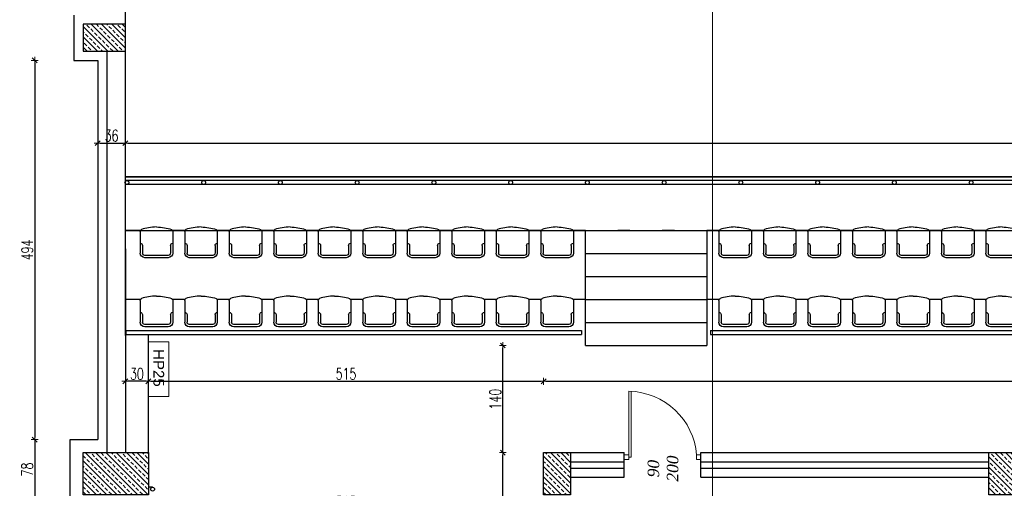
# Model space of a CAD drawing. Header units: millimetres. Extents: x 0 to 111311, y -48878 to -25280.
# Tile 236 of 244: x 105880 to 107163, y -27817 to -27207. Entities that reach past the tile are written whole.
import ezdxf

# ---------------------------------------------------------------- set-up
doc = ezdxf.new("R2010")
doc.units = ezdxf.units.MM
doc.layers.get('Defpoints').update_dxf_attribs({"color": 30})
for name, color, linetype, lineweight in [('HYDRANT', 1, 'Continuous', 13), ('J opisy', 7, 'Continuous', 9), ('J stolarka_okna', 144, 'Continuous', 0), ('J wymiary', 1, 'Continuous', 9), ('OPIS', 7, 'Continuous', 5), ('sciany', 252, 'Continuous', 30)]:
    doc.layers.add(name, color=color, linetype=linetype, lineweight=lineweight)
doc.styles.add('ADESK2', font='simplex', dxfattribs={"width": 0.7})
doc.styles.add('ARIALCE', font='arial.ttf')
doc.styles.get("Standard").update_dxf_attribs({"font": 'arial.ttf'})
doc.dimstyles.new('1-100', dxfattribs={"dimscale": 1.5, "dimtxt": 10, "dimasz": 2, "dimexe": 1, "dimexo": 1, "dimgap": 1.5, "dimtad": 1, "dimdec": 0, "dimrnd": 0.5, "dimdsep": 46, "dimtxsty": 'ADESK2', "dimblk": 'wymiar', "dimcen": -1, "dimdle": 5, "dimse1": 1, "dimse2": 1, "dimclrd": 256, "dimclre": 256, "dimclrt": 256, "dimadec": 0, "dimazin": 0, "dimtfac": 1, "dimtdec": 0, "dimtix": 1, "dimtmove": 0, "dimatfit": 3, "dimfxl": 20, "dimfxlon": 1, "dimtolj": 1, "dimtzin": 0, "dimarcsym": 0})
pattern_1 = [(135, (39696.796, -3543.057), (-6.7351921, -6.7351921), []), (135, (39696.796, -3536.322), (-6.7351921, -6.7351921), [4.7625, -2.38125])]

# ---------------------------------------------------------------- blocks, each defined once
blk = doc.blocks.new('A$C30343ADD')
for p, q in [((0, 39.2), (0, 11)), ((42.5, 39.2), (42.5, 11)), ((0, 23.8), (0, 23.8)), ((3, 20.8), (3, 11)), ((39.5, 20.8), (39.5, 11)), ((42.5, 23.8), (42.5, 23.8)), ((6, 8), (36.5, 8)), ((6, 5), (36.5, 5))]:
    blk.add_line(p, q)
for centre, radius, start, end in [((3, 39.2), 3, 117.8299, 180), ((39.5, 39.2), 3, 0, 62.1701), ((0, 20.8), 3, 0, 90), ((42.5, 20.8), 3, 90, 180), ((6, 11), 6, 180, 270), ((6, 11), 3, 180, 270), ((36.5, 11), 3, 270, 0), ((36.5, 11), 6, 270, 0)]:
    blk.add_arc(centre, radius, start, end)
for points in [[(21.2, 45), (14.3, 45), (7.3, 43.4), (1.6, 41.9)], [(21.2, 45), (28.2, 45), (35.2, 43.4), (40.9, 41.9)]]:
    blk.add_open_spline(points, degree=3)
blk = doc.blocks.new('A$C46F5339C')
at = {"color": 7}
for p, q in [((4605, 220), (0, 220)), ((4605, 215), (0, 215)), ((4605, 210), (0, 210)), ((0, 150), (4605.5, 150)), ((20, 150), (0.5, 150)), ((78, 150), (62, 150)), ((136, 150), (120, 150)), ((194, 150), (178, 150)), ((252, 150), (236, 150)), ((310, 150), (294, 150)), ((368, 150), (352, 150)), ((426, 150), (410, 150)), ((484, 150), (468, 150)), ((542, 150), (526, 150)), ((542, 150), (529, 150)), ((600, 150), (584, 150)), ((600, 150), (584, 150)), ((600, 0), (600, 150)), ((600, 150), (758, 150)), ((658, 150), (642, 150)), ((716, 150), (700, 150)), ((774, 150), (758, 150)), ((758, 150), (758, 0)), ((832, 150), (816, 150)), ((890, 150), (874, 150)), ((948, 150), (932, 150)), ((1006, 150), (990, 150)), ((1064, 150), (1048, 150)), ((1122, 150), (1106, 150)), ((1122, 150), (1109, 150)), ((600, 120), (758, 120)), ((600, 90), (758, 90)), ((20, 60), (0.5, 60)), ((78, 60), (62, 60)), ((136, 60), (120, 60)), ((194, 60), (178, 60)), ((252, 60), (236, 60)), ((310, 60), (294, 60)), ((368, 60), (352, 60)), ((426, 60), (410, 60)), ((484, 60), (468, 60)), ((542, 60), (526, 60)), ((542, 60), (529, 60)), ((600, 60), (584, 60)), ((600, 60), (584, 60)), ((600, 60), (758, 60)), ((774, 60), (758, 60)), ((832, 60), (816, 60)), ((890, 60), (874, 60)), ((948, 60), (932, 60)), ((1006, 60), (990, 60)), ((1064, 60), (1048, 60)), ((1122, 60), (1106, 60)), ((1122, 60), (1109, 60)), ((600, 30), (758, 30)), ((1, 19.5), (595, 19.5)), ((1, 19.5), (1, 14.5)), ((1, 14.5), (595, 14.5)), ((595, 19.5), (595, 14.5)), ((763, 19.5), (1755, 19.5)), ((763, 19.5), (763, 14.5)), ((763, 14.5), (1755, 14.5)), ((600, 0), (758, 0))]:
    blk.add_line(p, q, dxfattribs=at)
for centre in [(2.5, 212.5), (102.5, 212.5), (202.5, 212.5), (302.5, 212.5), (402.5, 212.5), (502.5, 212.5), (602.5, 212.5), (702.5, 212.5), (802.5, 212.5), (902.5, 212.5), (1002.5, 212.5), (1102.5, 212.5)]:
    blk.add_circle(centre, 2.5, dxfattribs=at)
at = {"color": 7, "xscale": -1}
for p in [(62.3, 109.5), (120.3, 109.5), (178.3, 109.5), (236.3, 109.5), (294.3, 109.5), (352.3, 109.5), (410.3, 109.5), (468.3, 109.5), (526.3, 109.5), (584.3, 109.5), (584.3, 109.5), (816.3, 109.5), (874.3, 109.5), (932.3, 109.5), (990.3, 109.5), (1048.3, 109.5), (1106.3, 109.5), (1164.3, 109.5), (62.3, 19.5), (120.3, 19.5), (178.3, 19.5), (236.3, 19.5), (294.3, 19.5), (352.3, 19.5), (410.3, 19.5), (468.3, 19.5), (526.3, 19.5), (584.3, 19.5), (584.3, 19.5), (816.3, 19.5), (874.3, 19.5), (932.3, 19.5), (990.3, 19.5), (1048.3, 19.5), (1106.3, 19.5), (1164.3, 19.5)]:
    blk.add_blockref('A$C30343ADD', p, dxfattribs=at)
blk = doc.blocks.new('wymiar')
for p, q in [((1.5, 0), (-1.5, 0)), ((1.06, 1.06), (-1.06, -1.06)), ((0, 1.5), (0, -1.5))]:
    blk.add_line(p, q)
blk = doc.blocks.new('*D1726')
at = {"layer": 'Defpoints', "color": 0, "ltscale": 4}
for p in [(105950.9, -27259.8), (105899.8, -27753.9), (105950.9, -27753.9)]:
    blk.add_point(p, dxfattribs=at)
at = {"layer": 'J wymiary', "lineweight": -2}
blk.add_line((105899.8, -27262.8), (105899.8, -27750.9), dxfattribs=at)
at = {"layer": 'J wymiary', "lineweight": -2, "ltscale": 4, "xscale": 3, "yscale": 3, "zscale": 3}
for p, rotation in [((105899.8, -27259.8), 90), ((105899.8, -27753.9), 270)]:
    blk.add_blockref('wymiar', p, dxfattribs=dict(at, rotation=rotation))
at = {"layer": 'J wymiary', "ltscale": 4, "insert": (105890, -27506.8), "char_height": 15, "attachment_point": 5, "rotation": 90, "style": 'ADESK2'}
blk.add_mtext('\\A1;494', dxfattribs=at)
blk = doc.blocks.new('*D1727')
at = {"layer": 'Defpoints', "color": 0, "ltscale": 4}
for p in [(105950.9, -27753.9), (105899.8, -27831.8), (105955.6, -27831.8)]:
    blk.add_point(p, dxfattribs=at)
at = {"layer": 'J wymiary', "lineweight": -2}
blk.add_line((105899.8, -27756.9), (105899.8, -27828.8), dxfattribs=at)
at = {"layer": 'J wymiary', "lineweight": -2, "ltscale": 4, "xscale": 3, "yscale": 3, "zscale": 3}
for p, rotation in [((105899.8, -27753.9), 90), ((105899.8, -27831.8), 270)]:
    blk.add_blockref('wymiar', p, dxfattribs=dict(at, rotation=rotation))
at = {"layer": 'J wymiary', "ltscale": 4, "insert": (105890, -27792.8), "char_height": 15, "attachment_point": 5, "rotation": 90, "style": 'ADESK2'}
blk.add_mtext('\\A1;78', dxfattribs=at)
blk = doc.blocks.new('*D1733')
at = {"layer": 'Defpoints', "color": 0, "ltscale": 4}
for p in [(106017.9, -27309.5), (105981.9, -27341.1), (106017.9, -27367.6)]:
    blk.add_point(p, dxfattribs=at)
at = {"layer": 'J wymiary', "lineweight": -2}
blk.add_line((105984.9, -27367.6), (106014.9, -27367.6), dxfattribs=at)
at = {"layer": 'J wymiary', "lineweight": -2, "ltscale": 4, "xscale": 3, "yscale": 3, "zscale": 3, "rotation": 180}
blk.add_blockref('wymiar', (105981.9, -27367.6), dxfattribs=at)
at = {"layer": 'J wymiary', "lineweight": -2, "ltscale": 4, "xscale": 3, "yscale": 3, "zscale": 3}
blk.add_blockref('wymiar', (106017.9, -27367.6), dxfattribs=at)
at = {"layer": 'J wymiary', "ltscale": 4, "insert": (105999.9, -27357.8), "char_height": 15, "attachment_point": 5, "style": 'ADESK2'}
blk.add_mtext('\\A1;36', dxfattribs=at)
blk = doc.blocks.new('*D1734')
at = {"layer": 'Defpoints', "color": 0, "ltscale": 4}
for p in [(110622.9, -27254.4), (106017.9, -27309.5), (110622.9, -27367.6)]:
    blk.add_point(p, dxfattribs=at)
at = {"layer": 'J wymiary', "lineweight": -2}
blk.add_line((106020.9, -27367.6), (110619.9, -27367.6), dxfattribs=at)
at = {"layer": 'J wymiary', "lineweight": -2, "ltscale": 4, "xscale": 3, "yscale": 3, "zscale": 3, "rotation": 180}
blk.add_blockref('wymiar', (106017.9, -27367.6), dxfattribs=at)
at = {"layer": 'J wymiary', "lineweight": -2, "ltscale": 4, "xscale": 3, "yscale": 3, "zscale": 3}
blk.add_blockref('wymiar', (110622.9, -27367.6), dxfattribs=at)
at = {"layer": 'J wymiary', "ltscale": 4, "insert": (108320.4, -27357.8), "char_height": 15, "attachment_point": 5, "style": 'ADESK2'}
blk.add_mtext('\\A1;4605', dxfattribs=at)
blk = doc.blocks.new('*D1743')
at = {"layer": 'Defpoints', "color": 0, "ltscale": 4}
for p in [(106509.7, -27770.8), (106584.3, -27770.8), (106541, -28060.3)]:
    blk.add_point(p, dxfattribs=at)
at = {"layer": 'J wymiary', "lineweight": -2}
blk.add_line((106509.7, -28057.3), (106509.7, -27773.8), dxfattribs=at)
at = {"layer": 'J wymiary', "lineweight": -2, "ltscale": 4, "xscale": 3, "yscale": 3, "zscale": 3}
for p, rotation in [((106509.7, -27770.8), 90), ((106509.7, -28060.3), 270)]:
    blk.add_blockref('wymiar', p, dxfattribs=dict(at, rotation=rotation))
at = {"layer": 'J wymiary', "ltscale": 4, "insert": (106500, -27915.6), "char_height": 15, "attachment_point": 5, "rotation": 90, "style": 'ADESK2'}
blk.add_mtext('\\A1;290', dxfattribs=at)
blk = doc.blocks.new('*D1744')
at = {"layer": 'Defpoints', "color": 0, "ltscale": 4}
for p in [(106509.7, -27631.3), (106638.1, -27631.3), (106584.3, -27770.8)]:
    blk.add_point(p, dxfattribs=at)
at = {"layer": 'J wymiary', "lineweight": -2}
blk.add_line((106509.7, -27767.8), (106509.7, -27634.3), dxfattribs=at)
at = {"layer": 'J wymiary', "lineweight": -2, "ltscale": 4, "xscale": 3, "yscale": 3, "zscale": 3}
for p, rotation in [((106509.7, -27631.3), 90), ((106509.7, -27770.8), 270)]:
    blk.add_blockref('wymiar', p, dxfattribs=dict(at, rotation=rotation))
at = {"layer": 'J wymiary', "ltscale": 4, "insert": (106500, -27701.1), "char_height": 15, "attachment_point": 5, "rotation": 90, "style": 'ADESK2'}
blk.add_mtext('\\A1;140', dxfattribs=at)
blk = doc.blocks.new('*D1745')
at = {"layer": 'Defpoints', "color": 0, "ltscale": 4}
for p in [(106047.9, -27770.8), (106562.9, -27770.8), (106562.9, -27844.8)]:
    blk.add_point(p, dxfattribs=at)
at = {"layer": 'J wymiary', "lineweight": -2}
blk.add_line((106050.9, -27844.8), (106559.9, -27844.8), dxfattribs=at)
at = {"layer": 'J wymiary', "lineweight": -2, "ltscale": 4, "xscale": 3, "yscale": 3, "zscale": 3, "rotation": 180}
blk.add_blockref('wymiar', (106047.9, -27844.8), dxfattribs=at)
at = {"layer": 'J wymiary', "lineweight": -2, "ltscale": 4, "xscale": 3, "yscale": 3, "zscale": 3}
blk.add_blockref('wymiar', (106562.9, -27844.8), dxfattribs=at)
at = {"layer": 'J wymiary', "ltscale": 4, "insert": (106305.4, -27835), "char_height": 15, "attachment_point": 5, "style": 'ADESK2'}
blk.add_mtext('\\A1;515', dxfattribs=at)
blk = doc.blocks.new('*D1746')
at = {"layer": 'Defpoints', "color": 0, "ltscale": 4}
for p in [(106017.9, -27677.9), (106017.9, -27770.8), (106047.9, -27770.8)]:
    blk.add_point(p, dxfattribs=at)
at = {"layer": 'J wymiary', "lineweight": -2}
blk.add_line((106044.9, -27677.9), (106020.9, -27677.9), dxfattribs=at)
at = {"layer": 'J wymiary', "lineweight": -2, "ltscale": 4, "xscale": 3, "yscale": 3, "zscale": 3, "rotation": 180}
blk.add_blockref('wymiar', (106017.9, -27677.9), dxfattribs=at)
at = {"layer": 'J wymiary', "lineweight": -2, "ltscale": 4, "xscale": 3, "yscale": 3, "zscale": 3}
blk.add_blockref('wymiar', (106047.9, -27677.9), dxfattribs=at)
at = {"layer": 'J wymiary', "ltscale": 4, "insert": (106032.9, -27668.2), "char_height": 15, "attachment_point": 5, "style": 'ADESK2'}
blk.add_mtext('\\A1;30', dxfattribs=at)
blk = doc.blocks.new('*D1778')
at = {"layer": 'Defpoints', "color": 0, "ltscale": 4}
for p in [(106562.9, -27677.9), (106047.9, -27770.8), (106562.9, -27770.8)]:
    blk.add_point(p, dxfattribs=at)
at = {"layer": 'J wymiary', "lineweight": -2}
blk.add_line((106050.9, -27677.9), (106559.9, -27677.9), dxfattribs=at)
at = {"layer": 'J wymiary', "lineweight": -2, "ltscale": 4, "xscale": 3, "yscale": 3, "zscale": 3, "rotation": 180}
blk.add_blockref('wymiar', (106047.9, -27677.9), dxfattribs=at)
at = {"layer": 'J wymiary', "lineweight": -2, "ltscale": 4, "xscale": 3, "yscale": 3, "zscale": 3}
blk.add_blockref('wymiar', (106562.9, -27677.9), dxfattribs=at)
at = {"layer": 'J wymiary', "ltscale": 4, "insert": (106305.4, -27668.2), "char_height": 15, "attachment_point": 5, "style": 'ADESK2'}
blk.add_mtext('\\A1;515', dxfattribs=at)
blk = doc.blocks.new('*D1779')
at = {"layer": 'Defpoints', "color": 0, "ltscale": 4}
for p in [(109752.9, -27677.9), (106562.9, -27770.8), (109752.9, -27770.8)]:
    blk.add_point(p, dxfattribs=at)
at = {"layer": 'J wymiary', "lineweight": -2}
blk.add_line((106565.9, -27677.9), (109749.9, -27677.9), dxfattribs=at)
at = {"layer": 'J wymiary', "lineweight": -2, "ltscale": 4, "xscale": 3, "yscale": 3, "zscale": 3, "rotation": 180}
blk.add_blockref('wymiar', (106562.9, -27677.9), dxfattribs=at)
at = {"layer": 'J wymiary', "lineweight": -2, "ltscale": 4, "xscale": 3, "yscale": 3, "zscale": 3}
blk.add_blockref('wymiar', (109752.9, -27677.9), dxfattribs=at)
at = {"layer": 'J wymiary', "ltscale": 4, "insert": (108157.9, -27668.2), "char_height": 15, "attachment_point": 5, "style": 'ADESK2'}
blk.add_mtext('\\A1;3190', dxfattribs=at)

msp = doc.modelspace()

# ---------------------------------------------------------------- hatches: boundary and pattern name
at = {"layer": 'J opisy'}
h = msp.add_hatch(dxfattribs=at)
h.set_pattern_fill('ANSI33', color=256, scale=1.5, angle=90, style=0)
h.set_pattern_definition(pattern_1)
h.paths.add_polyline_path([(105990.417, -27230.32), (105990.417, -27247.82), (106017.917, -27247.82), (106017.917, -27230.32)])
h.paths.add_polyline_path([(106017.917, -27230.32), (106017.917, -27212.82), (105990.417, -27212.82), (105990.417, -27230.32)])
h.paths.add_polyline_path([(105990.417, -27230.32), (105990.417, -27212.82), (105962.917, -27212.82), (105962.917, -27230.32)])
h.paths.add_polyline_path([(105990.417, -27247.82), (105990.417, -27230.32), (105962.917, -27230.32), (105962.917, -27247.82)])
h = msp.add_hatch(dxfattribs=at)
h.set_pattern_fill('ANSI33', color=256, scale=1.5, angle=90, style=0)
h.set_pattern_definition(pattern_1)
h.paths.add_polyline_path([(105962.917, -27770.82), (106012.917, -27770.82), (106012.917, -27825.82), (106006.918, -27825.82), (105962.917, -27825.82)])
h.paths.add_polyline_path([(106030.417, -27798.32), (106012.917, -27798.32), (106012.917, -27770.82), (106030.417, -27770.82)])
h.paths.add_polyline_path([(106030.417, -27770.82), (106047.917, -27770.82), (106047.917, -27798.32), (106030.417, -27798.32)])
h.paths.add_polyline_path([(106030.417, -27798.32), (106047.917, -27798.32), (106047.917, -27825.82), (106030.417, -27825.82)])
h.paths.add_polyline_path([(106012.917, -27798.32), (106030.417, -27798.32), (106030.417, -27825.82), (106012.917, -27825.82)])
h = msp.add_hatch(dxfattribs=at)
h.set_pattern_fill('ANSI33', color=256, scale=1.5, angle=90, style=0)
h.set_pattern_definition(pattern_1)
h.paths.add_polyline_path([(106580.417, -27798.32), (106562.917, -27798.32), (106562.917, -27770.82), (106580.417, -27770.82)])
h.paths.add_polyline_path([(106580.417, -27770.82), (106597.917, -27770.82), (106597.917, -27798.32), (106580.417, -27798.32)])
h.paths.add_polyline_path([(106580.417, -27798.32), (106597.917, -27798.32), (106597.917, -27825.82), (106580.417, -27825.82)])
h.paths.add_polyline_path([(106562.917, -27798.32), (106580.417, -27798.32), (106580.417, -27825.82), (106562.917, -27825.82)])
h = msp.add_hatch(dxfattribs=at)
h.set_pattern_fill('ANSI33', color=256, scale=1.5, angle=90, style=0)
h.set_pattern_definition(pattern_1)
h.paths.add_polyline_path([(107160.417, -27798.32), (107142.917, -27798.32), (107142.917, -27770.82), (107160.417, -27770.82)])
h.paths.add_polyline_path([(107160.417, -27770.82), (107177.917, -27770.82), (107177.917, -27798.32), (107160.417, -27798.32)])
h.paths.add_polyline_path([(107160.417, -27798.32), (107177.917, -27798.32), (107177.917, -27825.82), (107160.417, -27825.82)])
h.paths.add_polyline_path([(107142.917, -27798.32), (107160.417, -27798.32), (107160.417, -27825.82), (107142.917, -27825.82)])

# ---------------------------------------------------------------- linework, layer by layer
for p, q in [((106017.917, -27770.82), (106047.917, -27770.82)), ((106053.417, -27815.82), (106047.917, -27815.82))]:
    msp.add_line(p, q)
at = {"lineweight": 13}
for p, q in [((106667.917, -27779.788), (106667.917, -27773.851)), ((106767.917, -27779.788), (106767.917, -27773.851))]:
    msp.add_line(p, q, dxfattribs=at)
msp.add_circle((106053.417, -27818.32), 2.5)
at = {"layer": 'HYDRANT', "color": 10}
msp.add_lwpolyline([(106074.642, -27697.613), (106074.642, -27626.411), (106047.917, -27626.411), (106047.917, -27697.613)], close=True, dxfattribs=at)
at = {"layer": 'J opisy'}
msp.add_line((106717.917, -27759.419), (106717.917, -27816.2), dxfattribs=at)
at = {"layer": 'J stolarka_okna', "linetype": 'Continuous', "lineweight": 9}
for p, q in [((106673.855, -27776.82), (106673.855, -27690.72)), ((106676.823, -27776.82), (106676.823, -27690.771)), ((106673.855, -27773.851), (106667.917, -27773.851)), ((106673.855, -27779.788), (106673.855, -27773.851)), ((106761.98, -27779.788), (106761.98, -27773.851)), ((106761.98, -27773.851), (106767.917, -27773.851)), ((106667.917, -27779.788), (106673.855, -27779.788)), ((106676.813, -27776.82), (106673.844, -27776.82)), ((106767.917, -27779.788), (106761.98, -27779.788))]:
    msp.add_line(p, q, dxfattribs=at)
msp.add_ellipse((106673.844, -27776.82), major_axis=(81.968, -33.985), ratio=0.96547171, start_param=0.44009781, end_param=1.95155564, dxfattribs=at)
at = {"layer": 'OPIS'}
msp.add_line((106782.805, -26995.279), (106782.805, -28537.748), dxfattribs=at)
at = {"layer": 'sciany'}
for p, q in [((106017.917, -27481.32), (106017.917, -27195.32)), ((105950.917, -27200.82), (105950.917, -27259.82)), ((105993.917, -27212.82), (105962.917, -27212.82)), ((105962.917, -27212.82), (105962.917, -27247.82)), ((105962.917, -27247.82), (105993.917, -27247.82)), ((105993.917, -27247.82), (105993.917, -27247.82)), ((105993.917, -27247.82), (105993.917, -27770.82)), ((105950.917, -27259.82), (105981.917, -27259.82)), ((105981.917, -27259.82), (105981.917, -27753.869)), ((106017.917, -27618.32), (106017.917, -27411.32)), ((106017.917, -27411.32), (110622.917, -27411.32)), ((106017.917, -27505.32), (106017.917, -27770.82)), ((106047.917, -27770.82), (106047.917, -27616.82)), ((105945.917, -27753.869), (105981.917, -27753.869)), ((105945.917, -27831.82), (105945.917, -27753.869)), ((106562.917, -27770.82), (106667.917, -27770.82)), ((106667.917, -27802.82), (106667.917, -27770.82)), ((106767.917, -27770.82), (107142.917, -27770.82)), ((106767.917, -27802.82), (106767.917, -27770.82)), ((106597.917, -27782.82), (106667.917, -27782.82)), ((106767.917, -27782.82), (107142.917, -27782.82)), ((106597.917, -27790.82), (106667.917, -27790.82)), ((106767.917, -27790.82), (107142.917, -27790.82)), ((106597.917, -27802.82), (106667.917, -27802.82)), ((106767.917, -27802.82), (107142.917, -27802.82))]:
    msp.add_line(p, q, dxfattribs=at)
for points in [[(105962.917, -27212.82), (105962.917, -27247.82), (106017.917, -27247.82), (106017.917, -27212.82)], [(105962.917, -27212.82), (105962.917, -27247.82), (106017.917, -27247.82), (106017.917, -27212.82)], [(106047.917, -27825.82), (105962.917, -27825.82), (105962.917, -27770.82), (106047.917, -27770.82)], [(106597.917, -27825.82), (106562.917, -27825.82), (106562.917, -27770.82), (106597.917, -27770.82)], [(107177.917, -27825.82), (107142.917, -27825.82), (107142.917, -27770.82), (107177.917, -27770.82)]]:
    msp.add_lwpolyline(points, close=True, dxfattribs=at)

# ---------------------------------------------------------------- block references
msp.add_blockref('A$C46F5339C', (106017.417, -27631.32))

# ---------------------------------------------------------------- texts
at = {"layer": 'HYDRANT', "color": 10, "insert": (106061.324, -27660.469), "char_height": 14, "width": 184.04342, "attachment_point": 5, "rotation": 270, "style": 'ARIALCE'}
msp.add_mtext('{\\fArial|b0|i0|c238|p34;HP25}', dxfattribs=at)

# ---------------------------------------------------------------- dimensions: what is measured, and where the dimension line sits
at = {"layer": 'J wymiary'}
for base, p1, p2, picture, middle in [((105899.793, -27753.869), (105950.917, -27259.82), (105950.917, -27753.869), '*D1726', (105890.043, -27506.844)), ((106509.72862, -27631.31961), (106584.28795, -27770.81962), (106638.10471, -27631.31961), '*D1744', (106499.97862, -27701.06961)), ((105899.793, -27831.82), (105950.917, -27753.869), (105955.585, -27831.82), '*D1727', (105890.043, -27792.844)), ((106509.72862, -27770.81962), (106541.02864, -28060.31956), (106584.28795, -27770.81962), '*D1743', (106499.97862, -27915.56959))]:
    dim = msp.add_linear_dim(base=base, p1=p1, p2=p2, angle=90, dimstyle='1-100', override={"dimblk": 'wymiar'}, dxfattribs=at)
    dim.commit()
    dim.dimension.update_dxf_attribs({"geometry": picture, "text_midpoint": middle})
for base, p1, p2, picture, middle in [((110622.917, -27367.587), (106017.917, -27309.549), (110622.917, -27254.391), '*D1734', (108320.417, -27357.837)), ((106017.917, -27367.587), (105981.917, -27341.08), (106017.917, -27309.549), '*D1733', (105999.917, -27357.837)), ((106017.917, -27677.919), (106047.917, -27770.82), (106017.917, -27770.82), '*D1746', (106032.917, -27668.169)), ((106562.917, -27677.919), (106047.917, -27770.82), (106562.917, -27770.82), '*D1778', (106305.417, -27668.169)), ((106562.917, -27844.769), (106047.917, -27770.82), (106562.917, -27770.82), '*D1745', (106305.417, -27835.019))]:
    dim = msp.add_linear_dim(base=base, p1=p1, p2=p2, dimstyle='1-100', override={"dimblk": 'wymiar'}, dxfattribs=at)
    dim.commit()
    dim.dimension.update_dxf_attribs({"geometry": picture, "text_midpoint": middle})

# ---------------------------------------------------------------- next in the draw order: texts
at = {"layer": 'J opisy', "insert": (106718.532, -27791.568), "char_height": 15, "width": 85.22639, "attachment_point": 5, "rotation": 90, "bg_fill": 2}
msp.add_mtext('{\\fTimes New Roman|b0|i1|c238|p18;90\\P200}', dxfattribs=at)

# ---------------------------------------------------------------- next in the draw order: dimensions: what is measured, and where the dimension line sits
at = {"layer": 'J wymiary'}
dim = msp.add_linear_dim(base=(109752.917, -27677.919), p1=(106562.917, -27770.82), p2=(109752.917, -27770.82), dimstyle='1-100', override={"dimblk": 'wymiar'}, dxfattribs=at)
dim.commit()
dim.dimension.update_dxf_attribs({"geometry": '*D1779', "text_midpoint": (108157.917, -27668.169)})

doc.saveas('drawing.dxf')
